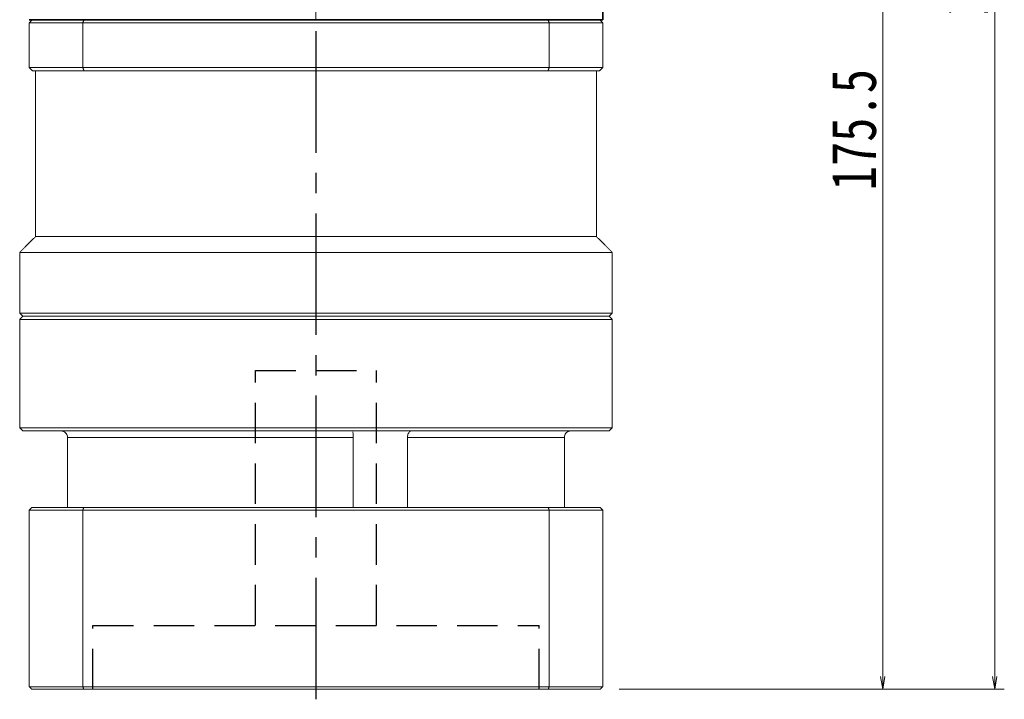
# Model space of a CAD drawing. Header units: millimetres. Extents: x 39 to 728, y 30 to 508.
# Tile 4 of 6: x 414 to 568, y 209 to 316. Entities that reach past the tile are written whole.
import ezdxf

# ---------------------------------------------------------------- set-up
doc = ezdxf.new("R2010")
doc.units = ezdxf.units.MM
for name, pattern in [('CENTER2', [28.575, 19.05, -3.175, 3.175, -3.175]), ('DASHED2', [9.525, 6.35, -3.175]), ('点画线', [18, 12, -2, 2, -2])]:
    doc.linetypes.add(name, pattern=pattern)
doc.layers.add('3中心线层', color=1, linetype='CENTER2')
doc.layers.add('4虚线层', color=6, linetype='DASHED2')
for name, color, linetype, lineweight in [('EB0', 7, 'Continuous', 35), ('中心线层', 1, '点画线', 18), ('尺寸线层', 3, 'Continuous', 18), ('粗实线层', 7, 'Continuous', 35)]:
    doc.layers.add(name, color=color, linetype=linetype, lineweight=lineweight)
doc.styles.add('宋体', font='SimSun.ttf', dxfattribs={"width": 0.8})
doc.dimstyles.new('A水平标注$0', dxfattribs={"dimtxt": 3.5, "dimasz": 2, "dimexe": 1.5, "dimexo": 3, "dimgap": 1.1, "dimtad": 1, "dimtoh": 1, "dimdec": 4, "dimdsep": 46, "dimtxsty": '宋体', "dimblk": 'OPEN', "dimcen": 3, "dimclrd": 3, "dimclre": 3, "dimclrt": 6, "dimadec": 0, "dimazin": 0, "dimtm": 1e-09, "dimtfac": 1, "dimtdec": 4, "dimtix": 1, "dimtmove": 0, "dimatfit": 3, "dimldrblk": 'OPEN', "dimfxl": 0, "dimlwd": 13, "dimlwe": 13, "dimarcsym": 0})

# ---------------------------------------------------------------- blocks, each defined once
blk = doc.blocks.new('_Open')
at = {"color": 0, "linetype": 'ByBlock', "lineweight": -2}
for p, q in [((-1, 0.167), (0, 0)), ((-1, -0.167), (0, 0)), ((0, 0), (-1, 0))]:
    blk.add_line(p, q, dxfattribs=at)
blk = doc.blocks.new('*D30')
at = {"layer": 'Defpoints', "color": 0, "transparency": 16777216}
for p in [(528.07, 386.1), (549, 386.1), (504.67, 210.6)]:
    blk.add_point(p, dxfattribs=at)
at = {"layer": '尺寸线层', "color": 3, "lineweight": 13, "transparency": 16777216}
for p, q in [((531.07, 386.1), (550.5, 386.1)), ((549, 212.6), (549, 384.1)), ((507.67, 210.6), (550.5, 210.6))]:
    blk.add_line(p, q, dxfattribs=at)
at = {"layer": '尺寸线层', "color": 3, "lineweight": 13, "transparency": 16777216, "xscale": 2, "yscale": 2, "zscale": 2}
for p, rotation in [((549, 386.1), 90), ((549, 210.6), 270)]:
    blk.add_blockref('_Open', p, dxfattribs=dict(at, rotation=rotation))
at = {"layer": '尺寸线层', "color": 6, "transparency": 16777216, "insert": (544.5, 298.35), "char_height": 7, "attachment_point": 5, "rotation": 90, "style": '宋体', "bg_fill": 3, "box_fill_scale": 1.1, "bg_fill_color": 256, "bg_fill_true_color": 13158600, "bg_fill_transparency": 0}
blk.add_mtext('175.5', dxfattribs=at)
blk = doc.blocks.new('*D31')
at = {"layer": 'Defpoints', "color": 0, "transparency": 16777216}
for p in [(515.07, 441.1), (566.59, 441.1), (504.67, 210.6)]:
    blk.add_point(p, dxfattribs=at)
at = {"layer": '尺寸线层', "color": 3, "lineweight": 13, "transparency": 16777216}
for p, q in [((518.07, 441.1), (568.09, 441.1)), ((566.59, 212.6), (566.59, 439.1)), ((507.67, 210.6), (568.09, 210.6))]:
    blk.add_line(p, q, dxfattribs=at)
at = {"layer": '尺寸线层', "color": 3, "lineweight": 13, "transparency": 16777216, "xscale": 2, "yscale": 2, "zscale": 2}
for p, rotation in [((566.59, 441.1), 90), ((566.59, 210.6), 270)]:
    blk.add_blockref('_Open', p, dxfattribs=dict(at, rotation=rotation))
at = {"layer": '尺寸线层', "color": 6, "transparency": 16777216, "insert": (562.09, 325.85), "char_height": 7, "attachment_point": 5, "rotation": 90, "style": '宋体', "bg_fill": 3, "box_fill_scale": 1.1, "bg_fill_color": 256, "bg_fill_true_color": 13158600, "bg_fill_transparency": 0}
blk.add_mtext('230.5', dxfattribs=at)

msp = doc.modelspace()

# ---------------------------------------------------------------- linework, layer by layer
at = {"color": 7, "linetype": 'Continuous', "lineweight": 15}
for p, q in [((423.65607, 315.59952), (415.57036, 315.59952)), ((496.48464, 315.59952), (423.65607, 315.59952)), ((415.07036, 315.09952), (423.47801, 315.09952)), ((415.07036, 308.09952), (415.07036, 315.09952)), ((423.47801, 315.09952), (496.66271, 315.09952)), ((423.47801, 315.09952), (423.47801, 308.09952)), ((496.66271, 308.09952), (496.66271, 315.09952)), ((423.47801, 308.09952), (415.07036, 308.09952)), ((415.57036, 307.59952), (423.65607, 307.59952)), ((496.66271, 308.09952), (423.47801, 308.09952)), ((423.65607, 307.59952), (496.48464, 307.59952)), ((460.07036, 269.09952), (414.07036, 269.09952)), ((413.57036, 268.59952), (460.07036, 268.59952)), ((421.06959, 250.09952), (465.89879, 250.09952)), ((421.06959, 239.09952), (421.06959, 250.09952)), ((465.89879, 250.09952), (465.89879, 239.09952)), ((474.4302, 239.09952), (474.4302, 250.09952)), ((474.4302, 250.09952), (499.07112, 250.09952)), ((499.07112, 250.09952), (499.07112, 239.09952)), ((415.07036, 238.69952), (423.47801, 238.69952)), ((415.07036, 238.69952), (415.07036, 210.99952)), ((423.62039, 239.09952), (415.47036, 239.09952)), ((423.47801, 238.69952), (423.47801, 210.99952)), ((423.47801, 238.69952), (496.66271, 238.69952)), ((496.52032, 239.09952), (423.62039, 239.09952)), ((496.66271, 238.69952), (496.66271, 210.99952)), ((423.47801, 210.99952), (415.07036, 210.99952)), ((415.47036, 210.59952), (423.62039, 210.59952)), ((496.66271, 210.99952), (423.47801, 210.99952)), ((423.62039, 210.59952), (496.52032, 210.59952))]:
    msp.add_line(p, q, dxfattribs=at)
for points in [[(415.57036, 315.59952), (415.07036, 315.09952)], [(423.65607, 315.59952), (423.47801, 315.09952)], [(496.48464, 315.59952), (496.66271, 315.09952)], [(415.07036, 308.09952), (415.57036, 307.59952)], [(416.07036, 281.59952), (416.07036, 307.59952)], [(423.47801, 308.09952), (423.65607, 307.59952)], [(496.66271, 308.09952), (496.48464, 307.59952)], [(413.57036, 279.09952), (416.07036, 281.59952)], [(413.57036, 269.59952), (413.57036, 279.09952)], [(414.07036, 269.09952), (413.57036, 269.59952)], [(413.57036, 268.59952), (414.07036, 269.09952)], [(413.57036, 251.59952), (413.57036, 268.59952)], [(414.07036, 251.09952), (413.57036, 251.59952)], [(415.07036, 238.69952), (415.47036, 239.09952)], [(423.47801, 238.69952), (423.62039, 239.09952)], [(496.66271, 238.69952), (496.52032, 239.09952)], [(415.07036, 210.99952), (415.47036, 210.59952)], [(423.62039, 210.59952), (423.47801, 210.99952)], [(496.52032, 210.59952), (496.66271, 210.99952)]]:
    msp.add_open_spline(points, degree=1, dxfattribs=at)
for points, knots in [([(421.06959, 250.09952), (421.05936, 250.2096), (421.03889, 250.42974), (420.87932, 250.72464), (420.6401, 250.95256), (420.36262, 251.08031), (420.17211, 251.09394), (420.09413, 251.09952)], [0, 0, 0, 0, 0.324175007, 0.648284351, 0.979229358, 1.316860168, 1.550819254, 1.550819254, 1.550819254, 1.550819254]), ([(465.86877, 250.976), (465.8683, 250.96852), (465.86532, 250.92144), (465.87797, 250.73825), (465.89414, 250.44525), (465.89724, 250.21478), (465.89879, 250.09952)], [0, 0, 0, 0, 0.0513915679, 0.3237471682, 0.6004135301, 0.8771995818, 0.8771995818, 0.8771995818, 0.8771995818]), ([(474.4302, 250.09952), (474.43683, 250.2096), (474.45008, 250.42974), (474.54942, 250.72464), (474.68586, 250.95256), (474.82753, 251.08031), (474.91005, 251.09394), (474.94383, 251.09952)], [0, 0, 0, 0, 0.251379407, 0.502707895, 0.759337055, 1.021150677, 1.202572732, 1.202572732, 1.202572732, 1.202572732]), ([(500.04658, 251.09952), (500.02969, 251.09924), (499.90437, 251.09717), (499.67214, 251.04384), (499.39148, 250.86859), (499.18258, 250.60517), (499.08303, 250.33133), (499.07415, 250.15851), (499.07112, 250.09952)], [0, 0, 0, 0, 0.05070556, 0.376081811, 0.704498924, 1.040598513, 1.377079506, 1.551483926, 1.551483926, 1.551483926, 1.551483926])]:
    msp.add_open_spline(points, degree=3, knots=knots, dxfattribs=at)
at = {"layer": '3中心线层'}
msp.add_line((460.07385, 209.02193), (460.07177, 315.59952), dxfattribs=at)
at = {"layer": '4虚线层'}
for p, q in [((450.57281, 260.59952), (469.57281, 260.59952)), ((450.57351, 220.59952), (450.57281, 260.59952)), ((469.57351, 220.59952), (469.57281, 260.59952)), ((425.07351, 220.59952), (495.07351, 220.59952)), ((425.07368, 210.59952), (425.07351, 220.59952)), ((495.07368, 210.59952), (495.07351, 220.59952))]:
    msp.add_line(p, q, dxfattribs=at)
at = {"layer": 'EB0'}
for p, q in [((505.07036, 315.59952), (415.07036, 315.59952)), ((500.07036, 315.59952), (505.07036, 315.59952))]:
    msp.add_line(p, q, dxfattribs=at)
at = {"layer": '中心线层'}
msp.add_line((460.07036, 315.59952), (460.07036, 454.09952), dxfattribs=at)
at = {"layer": '粗实线层'}
msp.add_line((505.07036, 315.59952), (505.07036, 331.09952), dxfattribs=at)

# ---------------------------------------------------------------- next in the draw order: dimensions: what is measured, and where the dimension line sits
at = {"layer": '尺寸线层'}
dim = msp.add_linear_dim(base=(548.99645, 386.09952), p1=(504.67036, 210.59952), p2=(528.07036, 386.09952), angle=90, dimstyle='A水平标注$0', override={"dimtxt": 7, "dimgap": 1, "dimtad": 1, "dimjust": 0, "dimdec": 1, "dimlfac": 1, "dimpost": '<>', "dimse1": 0, "dimse2": 0, "dimsd1": 0, "dimsd2": 0, "dimtofl": 1, "dimtvp": 0.1}, dxfattribs=at)
dim.commit()
dim.dimension.update_dxf_attribs({"geometry": '*D30', "text_midpoint": (544.49645, 298.34952)})

# ---------------------------------------------------------------- next in the draw order: dimensions: what is measured, and where the dimension line sits
dim = msp.add_linear_dim(base=(566.58915, 441.09952), p1=(504.67036, 210.59952), p2=(515.07036, 441.09952), angle=90, dimstyle='A水平标注$0', override={"dimtxt": 7, "dimgap": 1, "dimdec": 1, "dimpost": '<>', "dimblk": 'Open', "dimtvp": 0.1, "dimtfill": 1, "dimtfillclr": 256}, dxfattribs=at)
dim.commit()
dim.dimension.update_dxf_attribs({"geometry": '*D31', "text_midpoint": (562.08915, 325.84952)})

# ---------------------------------------------------------------- next in the draw order: linework, layer by layer
at = {"color": 7, "linetype": 'Continuous', "lineweight": 15}
for p, q in [((504.57036, 315.59952), (496.48464, 315.59952)), ((496.66271, 315.09952), (505.07036, 315.09952)), ((505.07036, 315.09952), (505.07036, 308.09952)), ((496.48464, 307.59952), (504.57036, 307.59952)), ((505.07036, 308.09952), (496.66271, 308.09952)), ((504.07036, 281.59952), (416.07036, 281.59952)), ((506.57036, 279.09952), (413.57036, 279.09952)), ((506.57036, 269.59952), (413.57036, 269.59952)), ((414.07036, 269.09952), (506.07036, 269.09952)), ((506.07036, 269.09952), (460.07036, 269.09952)), ((460.07036, 268.59952), (506.57036, 268.59952)), ((506.57036, 251.59952), (413.57036, 251.59952)), ((414.07036, 251.09952), (506.07036, 251.09952)), ((504.67036, 239.09952), (496.52032, 239.09952)), ((496.66271, 238.69952), (505.07036, 238.69952)), ((505.07036, 238.69952), (505.07036, 210.99952)), ((496.52032, 210.59952), (504.67036, 210.59952)), ((505.07036, 210.99952), (496.66271, 210.99952))]:
    msp.add_line(p, q, dxfattribs=at)
for points in [[(504.57036, 315.59952), (505.07036, 315.09952)], [(504.07036, 307.59952), (504.07036, 281.59952)], [(504.57036, 307.59952), (505.07036, 308.09952)], [(504.07036, 281.59952), (506.57036, 279.09952)], [(506.57036, 279.09952), (506.57036, 269.59952)], [(506.57036, 269.59952), (506.07036, 269.09952)], [(506.07036, 269.09952), (506.57036, 268.59952)], [(506.57036, 268.59952), (506.57036, 251.59952)], [(506.57036, 251.59952), (506.07036, 251.09952)], [(504.67036, 239.09952), (505.07036, 238.69952)], [(504.67036, 210.59952), (505.07036, 210.99952)]]:
    msp.add_open_spline(points, degree=1, dxfattribs=at)

doc.saveas('drawing.dxf')
